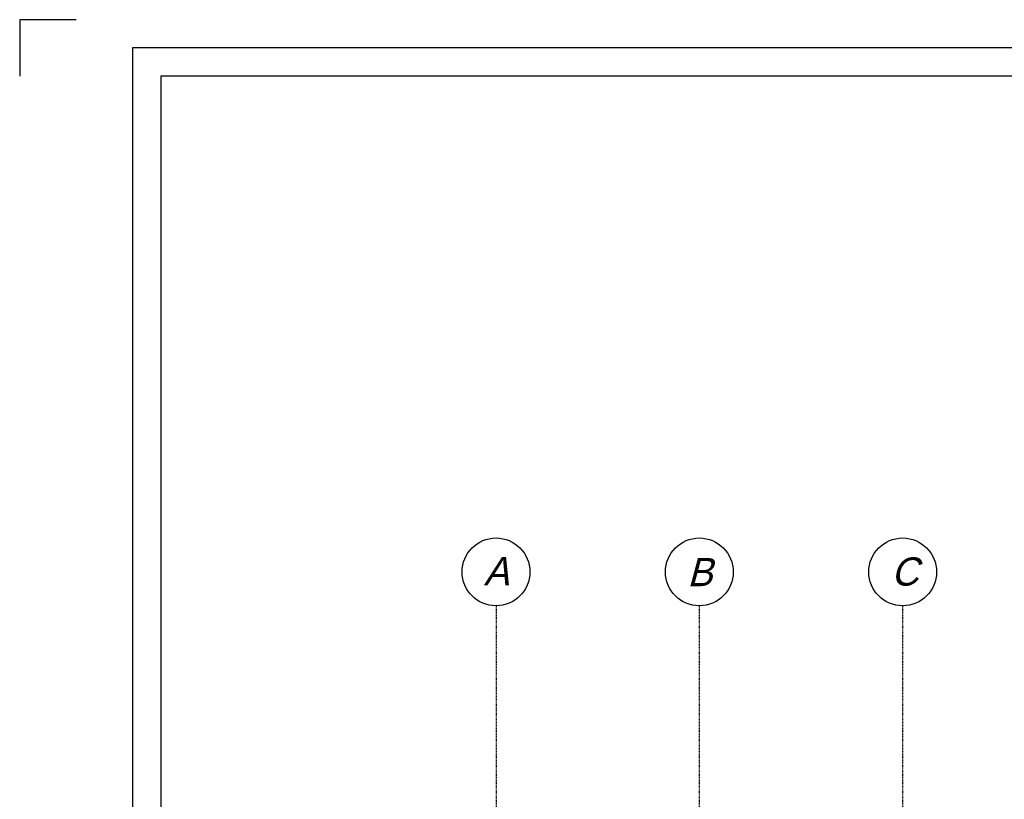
# Model space of a CAD drawing. Extents: x 0 to 1537, y 0 to 841.
# Tile 14 of 58: x 0 to 174, y 703 to 841. Entities that reach past the tile are written whole.
import ezdxf
from ezdxf.enums import TextEntityAlignment as Align

# ---------------------------------------------------------------- set-up
doc = ezdxf.new("R2010")
doc.units = 0
doc.linetypes.add('DASHDOT2', pattern=[12.7, 6.35, -3.175, 0, -3.175])
doc.layers.get('0').update_dxf_attribs({"linetype": 'CONTINUOUS'})
for name, color, linetype in [('AB$1A---_ATTRIB', 9, 'CONTINUOUS'), ('STRAMIEN', 1, 'CONTINUOUS'), ('VITELDATA', 1, 'CONTINUOUS')]:
    doc.layers.add(name, color=color, linetype=linetype)
doc.styles.add('B-01', font='romans.shx', dxfattribs={"width": 1.2})
doc.styles.add('ROMANS', font='romans.shx', dxfattribs={"height": 300})
doc.styles.add('STYLE1', font='b-gbp', dxfattribs={"oblique": 15})

# ---------------------------------------------------------------- blocks, each defined once
blk = doc.blocks.new('FORA0H')
at = {"color": 4}
for p, q in [((0, 841), (0, 831)), ((10, 841), (0, 841)), ((20, 836), (20, 5)), ((1184, 836), (20, 836))]:
    blk.add_line(p, q, dxfattribs=at)
at = {"color": 6}
for p, q in [((25, 831), (25, 10)), ((1179, 831), (25, 831))]:
    blk.add_line(p, q, dxfattribs=at)
blk = doc.blocks.new('XREF_B-A3-II-112')
at = {"layer": 'STRAMIEN', "color": 8, "linetype": 'DASHDOT2'}
for p, q in [((21863, 95903), (21863, 35276)), ((25463, 95903), (25463, 35276)), ((29063, 95903), (29063, 35276))]:
    blk.add_line(p, q, dxfattribs=at)
at = {"layer": 'STRAMIEN', "color": 8}
for centre in [(21863, 96503), (25463, 96503), (29063, 96503)]:
    blk.add_circle(centre, 600, dxfattribs=at)
at = {"layer": 'AB$1A---_ATTRIB', "color": 8, "linetype": 'Continuous', "style": 'ROMANS'}
for tag, p, height in [('RUIMTENUMMER', (60177, 86637), 200), ('PEILMAAT', (60123, 86380), 150), ('RUIMTENUMMER', (23322, 85669), 200), ('PEILMAAT', (23267, 85412), 150), ('RUIMTENUMMER', (25656, 84910), 200), ('RUIMTENUMMER', (66336, 84907), 200), ('PEILMAAT', (25602, 84653), 150), ('PEILMAAT', (66282, 84649), 150), ('RUIMTENUMMER', (23537, 82919), 200), ('PEILMAAT', (23482, 82661), 150), ('RUIMTENUMMER', (84269, 82608), 200), ('PEILMAAT', (84214, 82351), 150), ('RUIMTENUMMER', (23681, 80585), 200), ('PEILMAAT', (23626, 80328), 150), ('RUIMTENUMMER', (22894, 79094), 200), ('RUIMTENUMMER', (66336, 79048), 200), ('PEILMAAT', (22839, 78837), 150), ('PEILMAAT', (66282, 78791), 150), ('RUIMTENUMMER', (84269, 77245), 200), ('PEILMAAT', (84214, 76988), 150), ('RUIMTENUMMER', (81101, 75686), 200), ('RUIMTENUMMER', (83671, 75687), 200), ('RUIMTENUMMER', (86015, 75686), 200), ('RUIMTENUMMER', (25752, 75504), 200), ('RUIMTENUMMER', (75644, 75605), 200), ('PEILMAAT', (75590, 75347), 150), ('PEILMAAT', (81047, 75429), 150), ('PEILMAAT', (83616, 75430), 150), ('PEILMAAT', (85961, 75429), 150), ('PEILMAAT', (25698, 75247), 150), ('RUIMTENUMMER', (93081, 75257), 200), ('PEILMAAT', (93026, 75000), 150), ('RUIMTENUMMER', (88630, 74488), 200), ('RUIMTENUMMER', (73290, 74100), 200), ('PEILMAAT', (88576, 74231), 150), ('PEILMAAT', (73235, 73843), 150), ('RUIMTENUMMER', (75369, 73882), 200), ('PEILMAAT', (75315, 73624), 150), ('RUIMTENUMMER', (78391, 73378), 200), ('RUIMTENUMMER', (23083, 73242), 200), ('RUIMTENUMMER', (25752, 73237), 200), ('PEILMAAT', (78337, 73120), 150), ('PEILMAAT', (23029, 72985), 150), ('PEILMAAT', (25698, 72979), 150), ('RUIMTENUMMER', (44810, 70416), 200), ('PEILMAAT', (44756, 70158), 150), ('RUIMTENUMMER', (83574, 63583), 200), ('RUIMTENUMMER', (44810, 63429), 200), ('PEILMAAT', (83520, 63326), 150), ('PEILMAAT', (44756, 63172), 150), ('RUIMTENUMMER', (75343, 53663), 200), ('RUIMTENUMMER', (78500, 53652), 200), ('PEILMAAT', (75289, 53406), 150), ('PEILMAAT', (78446, 53394), 150), ('RUIMTENUMMER', (23322, 53269), 200), ('PEILMAAT', (23267, 53012), 150), ('RUIMTENUMMER', (25658, 52384), 200), ('PEILMAAT', (25603, 52127), 150), ('RUIMTENUMMER', (23527, 50518), 200), ('PEILMAAT', (23472, 50260), 150), ('RUIMTENUMMER', (80352, 50113), 200), ('PEILMAAT', (80297, 49856), 150), ('RUIMTENUMMER', (73192, 49570), 200), ('PEILMAAT', (73138, 49313), 150), ('RUIMTENUMMER', (81728, 49257), 200), ('PEILMAAT', (81673, 49000), 150), ('RUIMTENUMMER', (76409, 48643), 200), ('RUIMTENUMMER', (79143, 48643), 200), ('PEILMAAT', (76354, 48386), 150), ('PEILMAAT', (79089, 48386), 150), ('RUIMTENUMMER', (23681, 48185), 200), ('PEILMAAT', (23626, 47928), 150), ('RUIMTENUMMER', (77664, 46745), 200), ('RUIMTENUMMER', (22696, 46692), 200), ('PEILMAAT', (22641, 46435), 150), ('PEILMAAT', (77610, 46488), 150), ('RUIMTENUMMER', (87918, 45636), 200), ('PEILMAAT', (87863, 45379), 150), ('RUIMTENUMMER', (77664, 43246), 200), ('RUIMTENUMMER', (24055, 43108), 200), ('RUIMTENUMMER', (25752, 43104), 200), ('PEILMAAT', (77610, 42989), 150), ('PEILMAAT', (24001, 42851), 150), ('PEILMAAT', (25698, 42847), 150), ('RUIMTENUMMER', (25752, 40842), 200), ('PEILMAAT', (25698, 40585), 150), ('RUIMTENUMMER', (76511, 38932), 200), ('RUIMTENUMMER', (80009, 38932), 200), ('PEILMAAT', (76457, 38675), 150), ('PEILMAAT', (79955, 38675), 150), ('RUIMTENUMMER', (81728, 37671), 200), ('PEILMAAT', (81673, 37413), 150)]:
    blk.add_attdef(tag, p, '', height=height, dxfattribs=at)
for tag, p, height in [('RUIMTENUMMER', (22253, 82959), 200), ('PEILMAAT', (22510, 82905), 150), ('RUIMTENUMMER', (22255, 50559), 200), ('PEILMAAT', (22512, 50505), 150)]:
    blk.add_attdef(tag, p, '', height=height, rotation=90, dxfattribs=at)
at = {"layer": 'AB$1A---_ATTRIB', "color": 8, "style": 'B-01', "oblique": 15, "flags": 1}
for tag, p in [('SCHACHT', (75598, 75883)), ('KOOI', (75868, 75883)), ('DAGMAAT', (76138, 75883)), ('GEWICHT', (76408, 75883)), ('PERSONEN', (76678, 75883))]:
    blk.add_attdef(tag, p, '', height=180, rotation=270, dxfattribs=at)
at = {"layer": 'STRAMIEN', "color": 8, "linetype": 'DASHDOT2', "style": 'STYLE1', "oblique": 15}
for s, p in [('A', (21647, 96118)), ('C', (28860, 96110)), ('B', (25250, 96100))]:
    blk.add_text(s, height=500, dxfattribs=at).set_placement(p, align=Align.BOTTOM_LEFT)

msp = doc.modelspace()

# ---------------------------------------------------------------- block references
msp.add_blockref('FORA0H', (0, 0))
at = {"layer": 'VITELDATA', "xscale": 0.01, "yscale": 0.01, "zscale": 0.01}
msp.add_blockref('XREF_B-A3-II-112', (-134.29, -221.75), dxfattribs=at)

doc.saveas('drawing.dxf')
